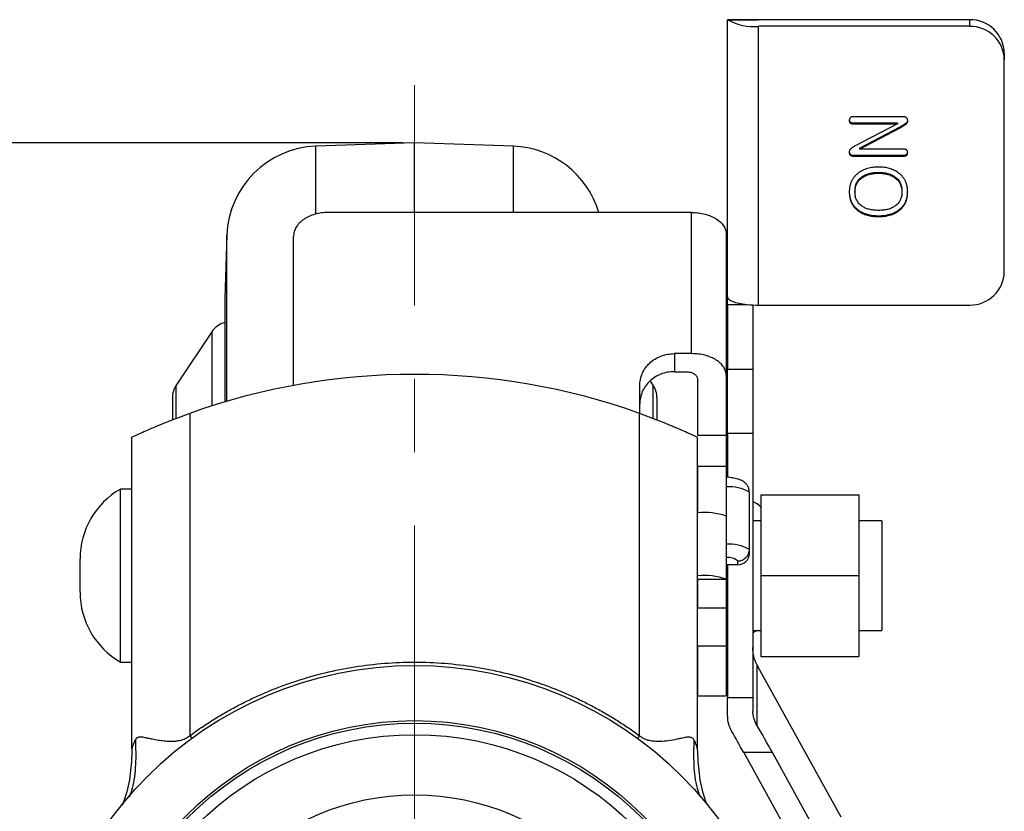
# Model space of a CAD drawing. Header units: millimetres. Extents: x 5086 to 5611, y -788 to -419.
# Tile 3 of 7: x 5145 to 5230, y -624 to -555. Entities that reach past the tile are written whole.
import ezdxf

# ---------------------------------------------------------------- set-up
doc = ezdxf.new("R2010")
doc.units = ezdxf.units.MM
doc.header["$LTSCALE"] = 0.5
doc.header["$PDMODE"] = 3
doc.linetypes.add('CENTERX2', pattern=[101.6, 63.5, -12.7, 12.7, -12.7])
for name, color, linetype, lineweight in [('외형선', 3, 'Continuous', 30), ('중심선', 1, 'CENTERX2', 15), ('치수선', 1, 'Continuous', 15)]:
    doc.layers.add(name, color=color, linetype=linetype, lineweight=lineweight)
doc.styles.get("Standard").update_dxf_attribs({"font": 'isocp.shx', "bigfont": 'whgtxt.shx'})
doc.dimstyles.new('김형준', dxfattribs={"dimtxt": 6, "dimasz": 3, "dimexe": 2, "dimexo": 1, "dimgap": 1, "dimtad": 1, "dimdsep": 46, "dimtxsty": 'Standard', "dimcen": 0, "dimclrd": 1, "dimclre": 1, "dimclrt": 2, "dimadec": 0, "dimazin": 0, "dimtfac": 1, "dimtmove": 0, "dimatfit": 3, "dimfxl": 0, "dimarcsym": 0})

# ---------------------------------------------------------------- blocks, each defined once
blk = doc.blocks.new('*D123')
at = {"layer": 'Defpoints', "color": 0}
for p in [(5179.007, -565.83), (5133.425, -676.543), (5179.007, -676.543)]:
    blk.add_point(p, dxfattribs=at)
at = {"layer": '치수선', "color": 1, "lineweight": -2}
for p, q in [((5178.007, -565.83), (5131.425, -565.83)), ((5133.425, -568.83), (5133.425, -673.543)), ((5178.007, -676.543), (5131.425, -676.543))]:
    blk.add_line(p, q, dxfattribs=at)
at = {"layer": '치수선', "color": 1}
for points in [[(5132.925, -568.83), (5133.925, -568.83), (5133.425, -565.83)], [(5132.925, -673.543), (5133.925, -673.543), (5133.425, -676.543)]]:
    blk.add_solid(points, dxfattribs=at)
at = {"layer": '치수선', "color": 2, "insert": (5129.125, -621.186), "char_height": 6, "attachment_point": 5, "rotation": 90}
blk.add_mtext('(110.71)', dxfattribs=at)

msp = doc.modelspace()

# ---------------------------------------------------------------- linework, layer by layer
at = {"layer": '외형선'}
for p, q in [((5206.117, -579.191), (5206.117, -555.168)), ((5208.325, -555.168), (5206.123, -555.168)), ((5206.164, -555.172), (5208.817, -555.172)), ((5227.117, -555.172), (5208.817, -555.172)), ((5227.117, -555.742), (5227.117, -555.172)), ((5208.817, -579.89), (5208.817, -555.742)), ((5227.117, -555.742), (5208.817, -555.742)), ((5230.117, -558.07), (5230.117, -558.64)), ((5230.117, -576.992), (5230.117, -558.64)), ((5216.73, -564.016), (5216.73, -564.093)), ((5216.914, -564.1), (5216.914, -564.177)), ((5216.914, -564.1), (5220.864, -564.1)), ((5221.416, -563.581), (5216.915, -563.581)), ((5220.864, -564.1), (5220.864, -564.177)), ((5221.1, -564.453), (5221.632, -564.091)), ((5221.632, -564.091), (5221.632, -564.169)), ((5216.914, -564.177), (5220.864, -564.177)), ((5220.864, -564.177), (5217.18, -566.093)), ((5217.562, -566.306), (5221.1, -564.453)), ((5217.562, -566.383), (5221.1, -564.53)), ((5221.1, -564.53), (5221.632, -564.169)), ((5221.1, -564.453), (5221.1, -564.53)), ((5179.007, -565.83), (5170.45, -566.129)), ((5170.45, -571.993), (5170.45, -566.129)), ((5187.565, -566.129), (5179.007, -565.83)), ((5179.007, -571.867), (5179.007, -565.83)), ((5187.565, -571.867), (5187.565, -566.129)), ((5216.68, -566.657), (5216.68, -566.735)), ((5217.18, -566.093), (5216.84, -566.328)), ((5217.562, -566.306), (5217.562, -566.383)), ((5221.468, -566.383), (5217.562, -566.383)), ((5216.997, -566.902), (5221.449, -566.902)), ((5216.997, -566.902), (5216.997, -566.98)), ((5216.997, -566.98), (5221.449, -566.98)), ((5221.449, -566.902), (5221.449, -566.98)), ((5221.661, -566.826), (5221.661, -566.903)), ((5217.779, -568.782), (5217.779, -568.86)), ((5219.21, -568.393), (5219.21, -568.47)), ((5220.643, -568.782), (5220.643, -568.86)), ((5217.173, -570.035), (5217.173, -570.113)), ((5221.247, -570.035), (5221.247, -570.113)), ((5217.461, -571.657), (5217.461, -571.735)), ((5220.954, -571.657), (5220.954, -571.735)), ((5203.017, -571.867), (5171.517, -571.867)), ((5203.017, -584.102), (5203.017, -571.867)), ((5219.21, -572.149), (5219.21, -572.227)), ((5162.734, -573.845), (5162.544, -579.295)), ((5162.734, -588.227), (5162.734, -573.845)), ((5168.517, -586.852), (5168.517, -573.958)), ((5206.017, -573.744), (5206.017, -585.978)), ((5162.543, -579.33), (5162.543, -588.283)), ((5162.544, -579.295), (5162.544, -588.283)), ((5206.117, -579.838), (5206.117, -579.191)), ((5206.117, -579.838), (5207.798, -579.838)), ((5206.117, -579.838), (5206.117, -585.436)), ((5208.317, -579.878), (5208.317, -585.436)), ((5208.817, -579.89), (5227.117, -579.89)), ((5161.414, -582.221), (5158.343, -586.826)), ((5161.414, -582.221), (5161.414, -588.631)), ((5203.017, -584.102), (5201.517, -584.102)), ((5201.517, -584.102), (5201.517, -585.665)), ((5206.117, -585.436), (5208.317, -585.436)), ((5206.117, -591.016), (5206.117, -585.436)), ((5208.317, -585.436), (5208.317, -591.016)), ((5201.517, -585.665), (5202.517, -585.665)), ((5203.517, -586.292), (5203.517, -591.178)), ((5206.017, -585.978), (5206.017, -591.178)), ((5158.343, -589.706), (5158.343, -586.826)), ((5198.517, -589.259), (5198.517, -586.886)), ((5199.672, -586.826), (5199.441, -586.481)), ((5199.672, -589.703), (5199.672, -586.826)), ((5158.007, -587.936), (5158.007, -589.776)), ((5200.007, -587.936), (5200.007, -589.778)), ((5159.507, -589.275), (5159.507, -617.208)), ((5198.507, -617.208), (5198.507, -589.275)), ((5154.507, -618.359), (5154.507, -591.33)), ((5203.507, -591.33), (5203.507, -618.359)), ((5203.517, -591.178), (5206.017, -591.178)), ((5206.017, -591.178), (5206.017, -593.885)), ((5208.317, -591.016), (5206.117, -591.016)), ((5206.117, -591.016), (5206.117, -594.781)), ((5208.317, -591.016), (5208.317, -613.899)), ((5203.517, -593.885), (5203.517, -591.552)), ((5206.017, -593.885), (5203.517, -593.885)), ((5203.517, -593.885), (5203.517, -597.89)), ((5206.017, -593.885), (5206.017, -598.173)), ((5154.507, -595.83), (5153.507, -595.83)), ((5153.507, -603.33), (5153.507, -595.83)), ((5208.017, -596.098), (5208.017, -601.066)), ((5209.007, -596.33), (5209.007, -603.33)), ((5209.007, -596.33), (5217.507, -596.33)), ((5217.507, -596.33), (5217.507, -603.33)), ((5203.517, -603.355), (5203.517, -597.89)), ((5206.017, -598.173), (5206.017, -603.638)), ((5209.007, -598.58), (5208.317, -598.58)), ((5219.507, -598.58), (5217.507, -598.58)), ((5219.507, -598.58), (5219.507, -608.08)), ((5208.017, -601.066), (5208.017, -601.406)), ((5150.007, -603.33), (5150.007, -601.892)), ((5207.017, -602.399), (5206.017, -602.399)), ((5206.117, -602.399), (5206.117, -613.899)), ((5207.017, -602.399), (5207.017, -602.059)), ((5150.007, -604.768), (5150.007, -603.33)), ((5153.507, -610.83), (5153.507, -603.33)), ((5209.007, -603.33), (5217.507, -603.33)), ((5209.007, -603.33), (5209.007, -610.33)), ((5217.507, -603.33), (5217.507, -610.33)), ((5203.514, -603.688), (5203.517, -603.694)), ((5203.517, -603.638), (5206.017, -603.638)), ((5203.517, -603.638), (5203.517, -606.122)), ((5206.017, -603.638), (5206.017, -606.122)), ((5203.517, -606.122), (5206.017, -606.122)), ((5203.517, -609.442), (5203.517, -606.122)), ((5206.017, -606.122), (5206.017, -609.442)), ((5203.507, -608.08), (5203.517, -608.08)), ((5206.017, -608.08), (5206.117, -608.08)), ((5206.117, -608.459), (5206.017, -608.457)), ((5208.317, -608.08), (5209.007, -608.08)), ((5217.507, -608.08), (5219.507, -608.08)), ((5206.017, -609.442), (5203.517, -609.442)), ((5203.517, -609.442), (5203.517, -613.744)), ((5206.017, -609.442), (5206.017, -613.744)), ((5153.507, -610.83), (5154.507, -610.83)), ((5208.67, -611.038), (5208.67, -616.302)), ((5209.007, -610.33), (5217.507, -610.33)), ((5215.965, -624.251), (5208.787, -611.252)), ((5203.517, -613.744), (5206.017, -613.744)), ((5203.517, -613.763), (5203.517, -613.744)), ((5203.517, -613.763), (5206.017, -613.763)), ((5206.017, -613.744), (5206.017, -613.763)), ((5206.117, -613.899), (5208.317, -613.899)), ((5206.117, -615.539), (5206.117, -613.899)), ((5208.317, -613.899), (5208.317, -615.064)), ((5159.507, -617.208), (5159.71, -617.484)), ((5198.507, -617.208), (5198.337, -617.44)), ((5210.027, -618.673), (5207.533, -618.673)), ((5207.533, -618.673), (5213.765, -629.958)), ((5215.965, -629.427), (5210.027, -618.673))]:
    msp.add_line(p, q, dxfattribs=at)
at = {"layer": '외형선', "flags": 128}
for points in [[(5206.117, -579.191), (5206.147, -579.294), (5206.235, -579.395), (5206.379, -579.491), (5206.577, -579.581), (5206.823, -579.662), (5207.113, -579.733), (5207.44, -579.792), (5207.798, -579.838)], [(5208.696, -608.08), (5208.629, -608.127), (5208.317, -608.296)]]:
    msp.add_lwpolyline(points, dxfattribs=at)
at = {"layer": '외형선'}
for radius in [32.713, 27.929, 27.711, 26.715, 21.5]:
    msp.add_circle((5179.007, -643.83), radius, dxfattribs=at)
for centre, radius, start, end in [((5208.342, -551.493), 4.276, 239.38543, 276.39043), ((5227.168, -558.122), 2.95, 1.01024, 90.97569), ((5227.168, -558.692), 2.95, 1.01017, 90.97577), ((5170.729, -574.124), 8, 92, 178), ((5187.286, -574.124), 8, 16.38359, 88), ((5227.168, -576.94), 2.95, 269.02427, 358.98983), ((5163.543, -579.33), 1, 178, 180), ((5208.803, -570.097), 9.793, 264.10572, 270.08265), ((5163.078, -583.33), 2, 105.51072, 146.30993), ((5179.007, -643.83), 57.935, 70.33121, 109.66879), ((5160.007, -587.936), 2, 146.30993, 180), ((5198.007, -587.936), 2, 0, 33.69007), ((5206.293, -599.073), 3.439, 59.89573, 94.59016), ((5157.007, -601.892), 7, 120, 180), ((5207.523, -598.752), 1.999, 42.03598, 66.57731), ((5204.134, -603.623), 5.766, 70.94056, 96.1423), ((5206.293, -604.041), 3.439, 59.89572, 94.59017), ((5207.021, -601.063), 0.997, 269.81585, 359.81465), ((5207.021, -601.402), 0.997, 269.81586, 359.81464), ((5206.115, -603.253), 1.496, 52.90988, 93.74342), ((5204.134, -609.088), 5.766, 70.94058, 96.14227), ((5157.007, -604.768), 7, 180, 240), ((5206.121, -607.982), 0.174, 233.56338, 268.92089)]:
    msp.add_arc(centre, radius, start, end, dxfattribs=at)
for centre, major_axis, start_param, end_param in [((5208.787, -610.476), (-1.567, 2.995), 1.702606, 1.775785), ((5207.533, -621.261), (-5.222, 9.984), 4.917378, 5.11801), ((5210.027, -621.261), (-5.222, 9.984), 4.917378, 5.17449)]:
    msp.add_ellipse(centre, major_axis=major_axis, ratio=0.108739, start_param=start_param, end_param=end_param, dxfattribs=at)
msp.add_open_spline([(5206.117, -555.168), (5206.117, -555.168), (5206.133, -555.169), (5206.164, -555.172)], degree=3, dxfattribs=at)
for points, knots in [([(5208.817, -555.172), (5208.763, -555.172), (5208.653, -555.172), (5208.506, -555.171), (5208.394, -555.169), (5208.334, -555.168), (5208.327, -555.168), (5208.325, -555.168)], [0, 0, 0, 0, 0.224656, 0.449219, 0.676508, 0.910199, 1, 1, 1, 1]), ([(5216.736, -563.7), (5216.727, -563.714), (5216.708, -563.742), (5216.692, -563.792), (5216.681, -563.85), (5216.68, -563.891), (5216.679, -563.913)], [0, 0, 0, 0, 0.21368, 0.447702, 0.706855, 1, 1, 1, 1]), ([(5216.679, -563.835), (5216.68, -563.852), (5216.681, -563.884), (5216.69, -563.931), (5216.707, -563.976), (5216.723, -564.002), (5216.73, -564.016)], [0, 0, 0, 0, 0.260545, 0.515623, 0.75632, 1, 1, 1, 1]), ([(5216.679, -563.913), (5216.68, -563.929), (5216.681, -563.962), (5216.69, -564.009), (5216.707, -564.053), (5216.723, -564.08), (5216.73, -564.093)], [0, 0, 0, 0, 0.260545, 0.515623, 0.75632, 1, 1, 1, 1]), ([(5216.73, -564.016), (5216.743, -564.028), (5216.767, -564.053), (5216.81, -564.082), (5216.861, -564.096), (5216.896, -564.098), (5216.914, -564.1)], [0, 0, 0, 0, 0.2570434, 0.4995076, 0.7454394, 1, 1, 1, 1]), ([(5216.73, -564.093), (5216.743, -564.106), (5216.767, -564.13), (5216.81, -564.159), (5216.861, -564.174), (5216.896, -564.176), (5216.914, -564.177)], [0, 0, 0, 0, 0.2570434, 0.4995076, 0.7454394, 1, 1, 1, 1]), ([(5216.915, -563.581), (5216.899, -563.583), (5216.865, -563.586), (5216.818, -563.61), (5216.774, -563.649), (5216.749, -563.682), (5216.736, -563.7)], [0, 0, 0, 0, 0.212059, 0.441275, 0.698435, 1, 1, 1, 1]), ([(5221.74, -563.848), (5221.734, -563.827), (5221.722, -563.786), (5221.696, -563.732), (5221.664, -563.685), (5221.625, -563.647), (5221.582, -563.616), (5221.531, -563.596), (5221.476, -563.582), (5221.436, -563.582), (5221.416, -563.581)], [0, 0, 0, 0, 0.145759, 0.278569, 0.401206, 0.517179, 0.631807, 0.747109, 0.868954, 1, 1, 1, 1]), ([(5221.632, -564.169), (5221.653, -564.151), (5221.697, -564.116), (5221.734, -564.038), (5221.751, -563.946), (5221.744, -563.882), (5221.74, -563.848)], [0, 0, 0, 0, 0.2277751, 0.4561516, 0.7088892, 1, 1, 1, 1]), ([(5221.632, -564.091), (5221.653, -564.074), (5221.697, -564.038), (5221.726, -563.976), (5221.737, -563.938), (5221.739, -563.926)], [0, 0, 0, 0, 0.2277751, 0.4561516, 0.5600007, 0.5600007, 0.5600007, 0.5600007]), ([(5216.68, -566.657), (5216.684, -566.676), (5216.691, -566.713), (5216.713, -566.764), (5216.742, -566.807), (5216.779, -566.842), (5216.823, -566.87), (5216.875, -566.889), (5216.934, -566.9), (5216.976, -566.901), (5216.997, -566.902)], [0, 0, 0, 0, 0.136045, 0.258871, 0.37463, 0.486628, 0.601214, 0.723235, 0.854202, 1, 1, 1, 1]), ([(5216.84, -566.328), (5216.807, -566.356), (5216.74, -566.412), (5216.682, -566.535), (5216.684, -566.622), (5216.684, -566.667)], [0, 0, 0, 0, 0.328852, 0.657797, 1, 1, 1, 1]), ([(5221.671, -566.474), (5221.657, -566.46), (5221.628, -566.434), (5221.579, -566.404), (5221.525, -566.386), (5221.487, -566.384), (5221.468, -566.383)], [0, 0, 0, 0, 0.2637979, 0.5135786, 0.7518021, 1, 1, 1, 1]), ([(5221.661, -566.826), (5221.672, -566.813), (5221.694, -566.787), (5221.719, -566.742), (5221.734, -566.693), (5221.739, -566.658), (5221.741, -566.64)], [0, 0, 0, 0, 0.246883, 0.489357, 0.737163, 1, 1, 1, 1]), ([(5221.741, -566.718), (5221.74, -566.696), (5221.738, -566.652), (5221.725, -566.588), (5221.703, -566.528), (5221.682, -566.492), (5221.671, -566.474)], [0, 0, 0, 0, 0.262374, 0.510483, 0.757712, 1, 1, 1, 1]), ([(5216.68, -566.735), (5216.684, -566.754), (5216.691, -566.791), (5216.713, -566.842), (5216.742, -566.884), (5216.779, -566.92), (5216.823, -566.947), (5216.875, -566.967), (5216.934, -566.978), (5216.976, -566.979), (5216.997, -566.98)], [0, 0, 0, 0, 0.136045, 0.258871, 0.37463, 0.486628, 0.601214, 0.723235, 0.854202, 1, 1, 1, 1]), ([(5221.449, -566.902), (5221.469, -566.901), (5221.509, -566.9), (5221.566, -566.885), (5221.618, -566.861), (5221.647, -566.838), (5221.661, -566.826)], [0, 0, 0, 0, 0.266832, 0.511824, 0.757204, 1, 1, 1, 1]), ([(5221.449, -566.98), (5221.469, -566.979), (5221.509, -566.977), (5221.566, -566.963), (5221.618, -566.939), (5221.647, -566.915), (5221.661, -566.903)], [0, 0, 0, 0, 0.266832, 0.511824, 0.757204, 1, 1, 1, 1]), ([(5221.661, -566.903), (5221.672, -566.89), (5221.694, -566.864), (5221.719, -566.82), (5221.734, -566.77), (5221.739, -566.736), (5221.741, -566.718)], [0, 0, 0, 0, 0.246883, 0.489357, 0.737163, 1, 1, 1, 1]), ([(5219.21, -567.934), (5219.125, -567.935), (5218.958, -567.939), (5218.713, -567.963), (5218.478, -568.003), (5218.254, -568.061), (5218.039, -568.133), (5217.836, -568.224), (5217.641, -568.328), (5217.521, -568.412), (5217.461, -568.454)], [0, 0, 0, 0, 0.1367752, 0.2689804, 0.3962476, 0.5205899, 0.6424273, 0.7619857, 0.8809292, 1, 1, 1, 1]), ([(5220.954, -568.453), (5220.894, -568.411), (5220.775, -568.327), (5220.582, -568.222), (5220.379, -568.134), (5220.166, -568.059), (5219.942, -568.003), (5219.707, -567.963), (5219.462, -567.939), (5219.295, -567.935), (5219.21, -567.934)], [0, 0, 0, 0, 0.11894, 0.2372759, 0.3569161, 0.4782513, 0.6027691, 0.7303521, 0.8628854, 1, 1, 1, 1]), ([(5217.461, -568.454), (5217.43, -568.478), (5217.366, -568.526), (5217.278, -568.604), (5217.194, -568.685), (5217.118, -568.772), (5217.048, -568.862), (5216.984, -568.955), (5216.926, -569.053), (5216.874, -569.155), (5216.827, -569.261), (5216.788, -569.371), (5216.754, -569.485), (5216.727, -569.603), (5216.706, -569.725), (5216.691, -569.85), (5216.681, -569.98), (5216.68, -570.068), (5216.679, -570.113)], [0, 0, 0, 0, 0.061897, 0.123155, 0.183308, 0.242936, 0.302632, 0.361548, 0.421014, 0.480829, 0.541651, 0.602613, 0.665023, 0.728972, 0.793804, 0.860652, 0.929668, 1, 1, 1, 1]), ([(5217.173, -570.035), (5217.175, -569.969), (5217.178, -569.839), (5217.207, -569.651), (5217.253, -569.475), (5217.321, -569.312), (5217.406, -569.159), (5217.511, -569.02), (5217.635, -568.892), (5217.731, -568.819), (5217.779, -568.782)], [0, 0, 0, 0, 0.1387633, 0.2696621, 0.3955016, 0.516743, 0.6361556, 0.7553519, 0.8758505, 1, 1, 1, 1]), ([(5217.173, -570.113), (5217.175, -570.046), (5217.178, -569.917), (5217.207, -569.729), (5217.253, -569.553), (5217.321, -569.389), (5217.406, -569.237), (5217.511, -569.097), (5217.635, -568.97), (5217.731, -568.897), (5217.779, -568.86)], [0, 0, 0, 0, 0.1387633, 0.2696621, 0.3955016, 0.516743, 0.6361556, 0.7553519, 0.8758505, 1, 1, 1, 1]), ([(5217.779, -568.782), (5217.825, -568.751), (5217.919, -568.688), (5218.072, -568.609), (5218.236, -568.541), (5218.41, -568.488), (5218.595, -568.445), (5218.791, -568.414), (5218.997, -568.397), (5219.138, -568.394), (5219.21, -568.393)], [0, 0, 0, 0, 0.112666, 0.226518, 0.343665, 0.464265, 0.58955, 0.720076, 0.857083, 1, 1, 1, 1]), ([(5217.779, -568.86), (5217.825, -568.828), (5217.919, -568.765), (5218.072, -568.686), (5218.236, -568.619), (5218.41, -568.566), (5218.595, -568.522), (5218.791, -568.492), (5218.997, -568.474), (5219.138, -568.472), (5219.21, -568.47)], [0, 0, 0, 0, 0.112666, 0.226518, 0.343665, 0.464265, 0.58955, 0.720076, 0.857083, 1, 1, 1, 1]), ([(5219.21, -568.393), (5219.282, -568.394), (5219.422, -568.397), (5219.628, -568.414), (5219.823, -568.445), (5220.008, -568.488), (5220.183, -568.541), (5220.347, -568.609), (5220.502, -568.688), (5220.596, -568.751), (5220.643, -568.782)], [0, 0, 0, 0, 0.142142, 0.278382, 0.408781, 0.533945, 0.654429, 0.772048, 0.886913, 1, 1, 1, 1]), ([(5219.21, -568.47), (5219.282, -568.472), (5219.422, -568.474), (5219.628, -568.492), (5219.823, -568.522), (5220.008, -568.566), (5220.183, -568.619), (5220.347, -568.687), (5220.502, -568.765), (5220.596, -568.828), (5220.643, -568.86)], [0, 0, 0, 0, 0.142142, 0.278382, 0.408781, 0.533945, 0.654429, 0.772048, 0.886913, 1, 1, 1, 1]), ([(5220.643, -568.782), (5220.692, -568.819), (5220.787, -568.892), (5220.91, -569.02), (5221.014, -569.16), (5221.099, -569.312), (5221.167, -569.475), (5221.213, -569.651), (5221.242, -569.839), (5221.245, -569.969), (5221.247, -570.035)], [0, 0, 0, 0, 0.124252, 0.244405, 0.36332, 0.482831, 0.604172, 0.730116, 0.861122, 1, 1, 1, 1]), ([(5220.643, -568.86), (5220.692, -568.897), (5220.787, -568.97), (5220.91, -569.097), (5221.014, -569.237), (5221.099, -569.389), (5221.167, -569.553), (5221.213, -569.729), (5221.242, -569.917), (5221.245, -570.046), (5221.247, -570.113)], [0, 0, 0, 0, 0.124252, 0.244405, 0.36332, 0.482831, 0.604172, 0.730116, 0.861122, 1, 1, 1, 1]), ([(5221.741, -570.113), (5221.74, -570.068), (5221.74, -569.98), (5221.729, -569.85), (5221.714, -569.724), (5221.693, -569.602), (5221.665, -569.484), (5221.631, -569.37), (5221.592, -569.26), (5221.545, -569.154), (5221.494, -569.051), (5221.434, -568.954), (5221.369, -568.86), (5221.299, -568.77), (5221.222, -568.685), (5221.139, -568.603), (5221.05, -568.525), (5220.986, -568.477), (5220.954, -568.453)], [0, 0, 0, 0, 0.070689, 0.139085, 0.206293, 0.271003, 0.334937, 0.397229, 0.458539, 0.518794, 0.578935, 0.638533, 0.69761, 0.7568, 0.816637, 0.877026, 0.937838, 1, 1, 1, 1]), ([(5216.679, -570.035), (5216.68, -570.078), (5216.681, -570.163), (5216.691, -570.289), (5216.706, -570.41), (5216.727, -570.529), (5216.754, -570.643), (5216.788, -570.754), (5216.827, -570.861), (5216.874, -570.964), (5216.926, -571.064), (5216.984, -571.16), (5217.048, -571.253), (5217.118, -571.341), (5217.195, -571.427), (5217.278, -571.507), (5217.366, -571.585), (5217.43, -571.633), (5217.461, -571.657)], [0, 0, 0, 0, 0.069655, 0.136975, 0.203093, 0.267173, 0.330372, 0.392516, 0.453211, 0.513799, 0.573845, 0.633564, 0.693175, 0.753198, 0.813572, 0.874859, 0.936936, 1, 1, 1, 1]), ([(5220.954, -571.657), (5220.986, -571.633), (5221.05, -571.585), (5221.139, -571.507), (5221.221, -571.426), (5221.299, -571.342), (5221.369, -571.253), (5221.434, -571.161), (5221.493, -571.065), (5221.545, -570.965), (5221.592, -570.862), (5221.631, -570.755), (5221.665, -570.644), (5221.693, -570.529), (5221.714, -570.411), (5221.729, -570.289), (5221.74, -570.164), (5221.74, -570.078), (5221.741, -570.035)], [0, 0, 0, 0, 0.06336, 0.125345, 0.186542, 0.24678, 0.306714, 0.366515, 0.426399, 0.486356, 0.546854, 0.607459, 0.66951, 0.732728, 0.797206, 0.86273, 0.930449, 1, 1, 1, 1]), ([(5216.679, -570.113), (5216.68, -570.156), (5216.681, -570.241), (5216.691, -570.367), (5216.706, -570.488), (5216.727, -570.606), (5216.754, -570.721), (5216.788, -570.832), (5216.827, -570.939), (5216.874, -571.042), (5216.926, -571.142), (5216.984, -571.238), (5217.048, -571.331), (5217.118, -571.419), (5217.195, -571.504), (5217.278, -571.585), (5217.366, -571.663), (5217.43, -571.711), (5217.461, -571.735)], [0, 0, 0, 0, 0.069655, 0.136975, 0.203093, 0.267173, 0.330372, 0.392516, 0.453211, 0.513799, 0.573845, 0.633564, 0.693175, 0.753198, 0.813572, 0.874859, 0.936936, 1, 1, 1, 1]), ([(5217.779, -571.32), (5217.73, -571.284), (5217.635, -571.213), (5217.512, -571.088), (5217.406, -570.953), (5217.321, -570.806), (5217.254, -570.648), (5217.207, -570.479), (5217.178, -570.3), (5217.175, -570.176), (5217.173, -570.113)], [0, 0, 0, 0, 0.126586, 0.249723, 0.369798, 0.489279, 0.610433, 0.734878, 0.863751, 1, 1, 1, 1]), ([(5221.247, -570.113), (5221.245, -570.176), (5221.242, -570.3), (5221.213, -570.48), (5221.166, -570.649), (5221.099, -570.807), (5221.014, -570.953), (5220.91, -571.089), (5220.786, -571.213), (5220.692, -571.284), (5220.643, -571.32)], [0, 0, 0, 0, 0.136342, 0.265963, 0.390493, 0.51173, 0.631293, 0.751051, 0.873327, 1, 1, 1, 1]), ([(5220.954, -571.735), (5220.986, -571.711), (5221.05, -571.663), (5221.139, -571.585), (5221.221, -571.504), (5221.299, -571.42), (5221.369, -571.331), (5221.434, -571.239), (5221.493, -571.143), (5221.545, -571.043), (5221.592, -570.94), (5221.631, -570.832), (5221.665, -570.722), (5221.693, -570.607), (5221.714, -570.489), (5221.729, -570.367), (5221.74, -570.241), (5221.74, -570.156), (5221.741, -570.113)], [0, 0, 0, 0, 0.06336, 0.125345, 0.186542, 0.24678, 0.306714, 0.366515, 0.426399, 0.486356, 0.546854, 0.607459, 0.66951, 0.732728, 0.797206, 0.86273, 0.930449, 1, 1, 1, 1]), ([(5217.461, -571.657), (5217.52, -571.697), (5217.638, -571.776), (5217.829, -571.876), (5218.031, -571.961), (5218.244, -572.03), (5218.469, -572.084), (5218.706, -572.121), (5218.954, -572.145), (5219.124, -572.148), (5219.21, -572.149)], [0, 0, 0, 0, 0.11594, 0.232188, 0.350855, 0.471688, 0.596684, 0.726, 0.859902, 1, 1, 1, 1]), ([(5217.461, -571.735), (5217.52, -571.774), (5217.638, -571.854), (5217.829, -571.953), (5218.031, -572.038), (5218.244, -572.107), (5218.469, -572.161), (5218.706, -572.199), (5218.954, -572.223), (5219.124, -572.225), (5219.21, -572.227)], [0, 0, 0, 0, 0.11594, 0.232188, 0.350855, 0.471688, 0.596684, 0.726, 0.859902, 1, 1, 1, 1]), ([(5219.21, -571.69), (5219.136, -571.689), (5218.992, -571.687), (5218.782, -571.669), (5218.584, -571.641), (5218.398, -571.601), (5218.225, -571.549), (5218.063, -571.486), (5217.914, -571.41), (5217.824, -571.35), (5217.779, -571.32)], [0, 0, 0, 0, 0.147307, 0.28741, 0.419519, 0.545492, 0.665573, 0.781019, 0.891857, 1, 1, 1, 1]), ([(5220.643, -571.32), (5220.598, -571.35), (5220.507, -571.411), (5220.356, -571.485), (5220.194, -571.549), (5220.021, -571.601), (5219.835, -571.641), (5219.637, -571.669), (5219.427, -571.687), (5219.284, -571.689), (5219.21, -571.69)], [0, 0, 0, 0, 0.108568, 0.220427, 0.335756, 0.456327, 0.581548, 0.714157, 0.853481, 1, 1, 1, 1]), ([(5219.21, -572.149), (5219.297, -572.148), (5219.466, -572.145), (5219.714, -572.121), (5219.95, -572.084), (5220.175, -572.029), (5220.388, -571.961), (5220.589, -571.875), (5220.779, -571.777), (5220.896, -571.697), (5220.954, -571.657)], [0, 0, 0, 0, 0.140424, 0.274638, 0.404255, 0.529036, 0.65015, 0.768137, 0.884656, 1, 1, 1, 1]), ([(5219.21, -572.227), (5219.297, -572.225), (5219.466, -572.223), (5219.714, -572.199), (5219.95, -572.162), (5220.175, -572.107), (5220.388, -572.039), (5220.589, -571.953), (5220.779, -571.854), (5220.896, -571.775), (5220.954, -571.735)], [0, 0, 0, 0, 0.140424, 0.274638, 0.404255, 0.529036, 0.65015, 0.768137, 0.884656, 1, 1, 1, 1]), ([(5171.517, -571.867), (5171.318, -571.867), (5171.123, -571.881), (5170.738, -571.932), (5170.546, -571.972), (5170.183, -572.074), (5170.01, -572.137), (5169.684, -572.286), (5169.53, -572.373), (5169.255, -572.563), (5169.131, -572.667), (5168.913, -572.895), (5168.82, -573.016), (5168.671, -573.268), (5168.614, -573.401), (5168.537, -573.676), (5168.517, -573.816), (5168.517, -573.958)], [0, 0, 0, 0, 0.125, 0.125, 0.25, 0.25, 0.375, 0.375, 0.5, 0.5, 0.625, 0.625, 0.75, 0.75, 0.875, 0.875, 1, 1, 1, 1]), ([(5203.017, -571.867), (5203.217, -571.867), (5203.414, -571.88), (5203.801, -571.928), (5203.993, -571.965), (5204.357, -572.06), (5204.53, -572.118), (5204.857, -572.256), (5205.011, -572.336), (5205.424, -572.596), (5205.645, -572.805), (5205.866, -573.142), (5205.923, -573.26), (5205.998, -573.5), (5206.017, -573.621), (5206.017, -573.744)], [0, 0, 0, 0, 0.125, 0.125, 0.25, 0.25, 0.375, 0.375, 0.5, 0.5, 0.75, 0.75, 0.875, 0.875, 1, 1, 1, 1]), ([(5198.517, -586.886), (5198.517, -586.701), (5198.536, -586.52), (5198.61, -586.164), (5198.665, -585.988), (5198.812, -585.651), (5198.903, -585.491), (5199.116, -585.19), (5199.242, -585.046), (5199.517, -584.789), (5199.668, -584.674), (5199.995, -584.471), (5200.171, -584.384), (5200.717, -584.175), (5201.116, -584.102), (5201.517, -584.102)], [0, 0, 0, 0, 0.125, 0.125, 0.25, 0.25, 0.375, 0.375, 0.5, 0.5, 0.625, 0.625, 0.75, 0.75, 1, 1, 1, 1]), ([(5206.017, -585.978), (5206.017, -585.856), (5205.998, -585.735), (5205.924, -585.497), (5205.867, -585.379), (5205.719, -585.153), (5205.628, -585.045), (5205.413, -584.842), (5205.288, -584.745), (5205.012, -584.571), (5204.862, -584.492), (5204.535, -584.354), (5204.359, -584.295), (5203.815, -584.152), (5203.418, -584.102), (5203.017, -584.102)], [0, 0, 0, 0, 0.125, 0.125, 0.25, 0.25, 0.375, 0.375, 0.5, 0.5, 0.625, 0.625, 0.75, 0.75, 1, 1, 1, 1]), ([(5201.517, -585.665), (5201.316, -585.665), (5201.119, -585.683), (5200.73, -585.755), (5200.537, -585.809), (5200.171, -585.95), (5199.998, -586.037), (5199.67, -586.241), (5199.516, -586.36), (5199.104, -586.748), (5198.885, -587.061), (5198.666, -587.568), (5198.61, -587.745), (5198.536, -588.107), (5198.517, -588.291), (5198.517, -588.477)], [0, 0, 0, 0, 0.125, 0.125, 0.25, 0.25, 0.375, 0.375, 0.5, 0.5, 0.75, 0.75, 0.875, 0.875, 1, 1, 1, 1]), ([(5202.517, -585.665), (5202.651, -585.665), (5202.782, -585.682), (5203.025, -585.746), (5203.136, -585.793), (5203.32, -585.909), (5203.393, -585.978), (5203.492, -586.128), (5203.517, -586.21), (5203.517, -586.292)], [0, 0, 0, 0, 0.25, 0.25, 0.5, 0.5, 0.75, 0.75, 1, 1, 1, 1]), ([(5154.507, -591.33), (5154.507, -591.33), (5154.542, -591.314), (5154.679, -591.25), (5154.782, -591.202), (5155.046, -591.082), (5155.207, -591.009), (5155.584, -590.84), (5155.797, -590.747), (5156.262, -590.546), (5156.518, -590.437), (5157.058, -590.213), (5157.34, -590.098), (5157.931, -589.863), (5158.241, -589.743), (5158.867, -589.507), (5159.185, -589.39), (5159.507, -589.275)], [0, 0, 0, 0, 0.125, 0.125, 0.25, 0.25, 0.375, 0.375, 0.5, 0.5, 0.625, 0.625, 0.75, 0.75, 0.875, 0.875, 1, 1, 1, 1]), ([(5198.507, -589.275), (5198.831, -589.39), (5199.148, -589.507), (5199.771, -589.742), (5200.079, -589.861), (5200.674, -590.098), (5200.957, -590.213), (5201.359, -590.38), (5201.49, -590.435), (5201.743, -590.542), (5201.867, -590.595), (5202.218, -590.747), (5202.428, -590.839), (5202.803, -591.006), (5202.967, -591.081), (5203.232, -591.202), (5203.333, -591.249), (5203.471, -591.313), (5203.507, -591.33), (5203.507, -591.33)], [0, 0, 0, 0, 0.125, 0.125, 0.25, 0.25, 0.375, 0.375, 0.4375, 0.4375, 0.5, 0.5, 0.625, 0.625, 0.75, 0.75, 0.875, 0.875, 1, 1, 1, 1]), ([(5208.017, -596.098), (5208.006, -595.982), (5207.985, -595.761), (5207.835, -595.483), (5207.651, -595.283), (5207.454, -595.144), (5207.243, -595.043), (5206.967, -594.95), (5206.591, -594.871), (5206.251, -594.816), (5206.04, -594.794), (5206.02, -594.792)], [0, 0, 0, 0, 0.0972979, 0.1851749, 0.2675103, 0.3519554, 0.4482676, 0.5764378, 0.7885026, 0.9794007, 1, 1, 1, 1]), ([(5208.67, -611.038), (5208.548, -610.812), (5208.459, -610.571), (5208.343, -610.062), (5208.318, -609.81), (5208.317, -609.562)], [0, 0, 0, 0, 0.5, 0.5, 1, 1, 1, 1]), ([(5159.507, -617.208), (5159.665, -617.093), (5159.98, -616.865), (5160.459, -616.534), (5160.942, -616.211), (5161.43, -615.898), (5161.922, -615.593), (5162.419, -615.298), (5162.921, -615.012), (5163.428, -614.735), (5163.939, -614.466), (5164.455, -614.208), (5164.975, -613.958), (5165.5, -613.717), (5166.03, -613.485), (5166.565, -613.263), (5167.104, -613.049), (5167.648, -612.845), (5168.196, -612.649), (5169.391, -612.247), (5171.251, -611.717), (5173.807, -611.205), (5176.397, -610.897), (5179.007, -610.796), (5181.618, -610.897), (5184.207, -611.204), (5186.763, -611.717), (5188.811, -612.3), (5190.368, -612.839), (5191.451, -613.257), (5192.516, -613.712), (5193.562, -614.203), (5194.589, -614.73), (5195.598, -615.294), (5196.588, -615.894), (5197.561, -616.529), (5198.192, -616.981), (5198.507, -617.208)], [0, 0, 0, 0, 0.01399, 0.027945, 0.041869, 0.055768, 0.069645, 0.083505, 0.097351, 0.111189, 0.125022, 0.138855, 0.152692, 0.166538, 0.180397, 0.194273, 0.20817, 0.222093, 0.236046, 0.250033, 0.312714, 0.375008, 0.437306, 0.500005, 0.562686, 0.624979, 0.687278, 0.749976, 0.777911, 0.805727, 0.833458, 0.861139, 0.888804, 0.916488, 0.944226, 0.972052, 1, 1, 1, 1]), ([(5208.67, -616.302), (5208.551, -616.101), (5208.464, -615.895), (5208.346, -615.479), (5208.317, -615.268), (5208.317, -615.064)], [0, 0, 0, 0, 0.5, 0.5, 1, 1, 1, 1]), ([(5206.117, -615.539), (5206.117, -615.749), (5206.146, -615.96), (5206.263, -616.384), (5206.352, -616.597), (5206.47, -616.8)], [0, 0, 0, 0, 0.5, 0.5, 1, 1, 1, 1]), ([(5154.805, -617.554), (5154.825, -618.275), (5154.864, -619.733), (5154.653, -621.425), (5154.363, -622.269), (5154.275, -622.524)], [0, 0, 0, 0, 0.4056978, 0.8206533, 1, 1, 1, 1]), ([(5154.507, -618.359), (5154.508, -618.358), (5154.508, -618.357), (5154.512, -618.342), (5154.517, -618.32), (5154.526, -618.288), (5154.537, -618.247), (5154.551, -618.197), (5154.569, -618.137), (5154.593, -618.06), (5154.629, -617.949), (5154.681, -617.808), (5154.742, -617.669), (5154.787, -617.587), (5154.805, -617.554)], [0, 0, 0, 0, 0.052867, 0.107769, 0.165063, 0.225062, 0.28804, 0.354234, 0.423847, 0.497055, 0.604878, 0.753137, 0.900592, 1, 1, 1, 1]), ([(5154.805, -617.554), (5154.818, -617.534), (5154.844, -617.493), (5154.887, -617.442), (5154.935, -617.398), (5154.988, -617.362), (5155.047, -617.334), (5155.111, -617.313), (5155.18, -617.299), (5155.256, -617.294), (5155.347, -617.294), (5155.471, -617.314), (5155.653, -617.352), (5155.917, -617.411), (5156.294, -617.496), (5156.757, -617.585), (5157.26, -617.649), (5157.749, -617.682), (5158.212, -617.676), (5158.606, -617.627), (5158.903, -617.549), (5159.128, -617.46), (5159.332, -617.349), (5159.449, -617.254), (5159.507, -617.208)], [0, 0, 0, 0, 0.020009, 0.040247, 0.060816, 0.081812, 0.103326, 0.125442, 0.148239, 0.171788, 0.196153, 0.228099, 0.276021, 0.33996, 0.41993, 0.525885, 0.618226, 0.697133, 0.780086, 0.849232, 0.889776, 0.928012, 0.964529, 1, 1, 1, 1]), ([(5198.507, -617.208), (5198.54, -617.234), (5198.604, -617.288), (5198.71, -617.36), (5198.824, -617.424), (5198.944, -617.481), (5199.072, -617.53), (5199.208, -617.572), (5199.44, -617.628), (5199.8, -617.673), (5200.356, -617.682), (5201.041, -617.625), (5201.646, -617.514), (5202.086, -617.413), (5202.348, -617.356), (5202.536, -617.318), (5202.689, -617.298), (5202.823, -617.302), (5202.947, -617.328), (5203.052, -617.379), (5203.14, -617.452), (5203.186, -617.522), (5203.209, -617.556)], [0, 0, 0, 0, 0.0199736, 0.0402289, 0.0609003, 0.0821145, 0.1039886, 0.1266294, 0.1501335, 0.2193734, 0.3026108, 0.4280806, 0.5799393, 0.6570283, 0.7201075, 0.7692012, 0.8043695, 0.8484896, 0.8896766, 0.9283253, 0.9649127, 1, 1, 1, 1]), ([(5203.209, -617.556), (5203.19, -618.277), (5203.151, -619.734), (5203.358, -621.412), (5203.644, -622.244), (5203.727, -622.486)], [0, 0, 0, 0, 0.409248, 0.827837, 1, 1, 1, 1]), ([(5203.209, -617.556), (5203.22, -617.576), (5203.247, -617.623), (5203.288, -617.708), (5203.339, -617.825), (5203.387, -617.951), (5203.427, -618.076), (5203.458, -618.176), (5203.481, -618.257), (5203.497, -618.315), (5203.506, -618.352), (5203.507, -618.357), (5203.507, -618.359)], [0, 0, 0, 0, 0.060048, 0.142593, 0.247654, 0.395641, 0.504572, 0.618889, 0.724648, 0.822683, 0.914038, 1, 1, 1, 1]), ([(5154.507, -618.359), (5154.474, -619.07), (5154.408, -620.499), (5154.083, -622.149), (5153.735, -623.038), (5153.649, -623.257)], [0, 0, 0, 0, 0.427196, 0.85881, 1, 1, 1, 1]), ([(5203.507, -618.359), (5203.541, -619.07), (5203.608, -620.499), (5203.92, -622.105), (5204.249, -622.952), (5204.318, -623.129)], [0, 0, 0, 0, 0.439244, 0.883029, 1, 1, 1, 1])]:
    msp.add_open_spline(points, degree=3, knots=knots, dxfattribs=at)
at = {"layer": '중심선'}
msp.add_line((5179.007, -681.543), (5179.007, -560.83), dxfattribs=at)

# ---------------------------------------------------------------- dimensions: what is measured, and where the dimension line sits
at = {"layer": '치수선'}
dim = msp.add_linear_dim(base=(5133.425, -676.543), p1=(5179.007, -565.83), p2=(5179.007, -676.543), angle=90, text='(<>)', dimstyle='김형준', dxfattribs=at)
dim.commit()
dim.dimension.update_dxf_attribs({"geometry": '*D123', "text_midpoint": (5129.125, -621.186)})

doc.saveas('drawing.dxf')
